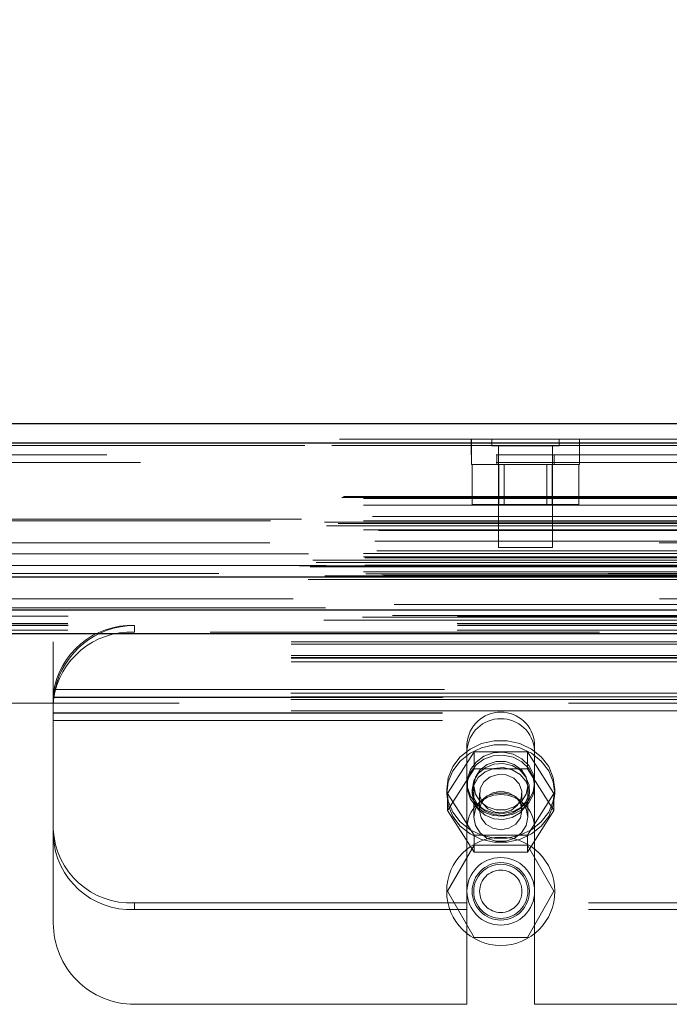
# Model space of a CAD drawing. Header units: inches. Extents: x 0.2 to 10.8, y 0.2 to 8.2.
# Tile 11 of 145: x 3.516 to 3.683, y 2.169 to 2.421. Entities that reach past the tile are written whole.
import ezdxf

# ---------------------------------------------------------------- set-up
doc = ezdxf.new("R2010")
doc.units = ezdxf.units.IN
doc.header["$MEASUREMENT"] = 0
doc.linetypes.add('HIDDEN', pattern=[0.07500000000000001, 0.05, -0.025])
doc.layers.add('DIMENSIONS', color=140, linetype='Continuous')
doc.styles.add('SLDTEXTSTYLE0', font='TXT', dxfattribs={"width": 0.7})
doc.dimstyles.new('SLDDIMSTYLE0', dxfattribs={"dimtxt": 0.0849609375, "dimasz": 0.13, "dimexe": 0, "dimexo": 0.0625, "dimgap": 0.021240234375, "dimtad": 0, "dimtih": 1, "dimtoh": 1, "dimlfac": 18, "dimrnd": 1e-09, "dimzin": 12, "dimdsep": 46, "dimtxsty": 'SLDTEXTSTYLE0', "dimsah": 1, "dimcen": 0.09, "dimadec": 0, "dimazin": 3, "dimtfac": 1, "dimtofl": 0, "dimtmove": 0, "dimatfit": 3, "dimfxl": 0, "dimfrac": 2, "dimtolj": 1, "dimtzin": 12, "dimarcsym": 0})

# ---------------------------------------------------------------- blocks, each defined once
blk = doc.blocks.new('_D_25')
at = {"layer": 'DIMENSIONS'}
for p, q in [((3.227980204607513, 2.313765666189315), (3.227980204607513, 2.671090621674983)), ((4.757869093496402, 2.313765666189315), (4.757869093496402, 2.671090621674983)), ((3.227980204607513, 2.546090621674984), (3.72184727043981, 2.546090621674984)), ((3.836973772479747, 2.546090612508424), (3.808443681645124, 2.546090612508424)), ((3.808443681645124, 2.546090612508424), (3.808443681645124, 2.4110597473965)), ((4.160121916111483, 2.546090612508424), (4.188652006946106, 2.546090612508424)), ((4.188652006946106, 2.546090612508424), (4.188652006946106, 2.4110597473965)), ((4.757869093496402, 2.546090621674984), (4.275248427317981, 2.546090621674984)), ((3.808443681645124, 2.4110597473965), (3.836973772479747, 2.4110597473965)), ((4.188652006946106, 2.4110597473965), (4.160121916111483, 2.4110597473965))]:
    blk.add_line(p, q, dxfattribs=at)
for points in [[(3.227980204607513, 2.546090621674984), (3.357980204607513, 2.526090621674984), (3.357980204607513, 2.566090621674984)], [(4.757869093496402, 2.546090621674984), (4.627869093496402, 2.566090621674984), (4.627869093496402, 2.526090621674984)]]:
    blk.add_solid(points, dxfattribs=at)
at = {"layer": 'DIMENSIONS', "char_height": 0.08333333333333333, "attachment_point": 1, "style": 'SLDTEXTSTYLE0'}
for s, insert in [('27.54', (3.836973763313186, 2.672532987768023)), ('699.5', (3.836973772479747, 2.518482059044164))]:
    blk.add_mtext(s, dxfattribs=dict(at, insert=insert))

msp = doc.modelspace()

# ---------------------------------------------------------------- linework, layer by layer
at = {"color": 7, "linetype": 'Continuous', "lineweight": 25}
for p, q in [((3.198367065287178, 2.317606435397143), (4.787455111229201, 2.317606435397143)), ((3.196403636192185, 2.312648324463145), (4.789418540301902, 2.312648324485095)), ((3.190347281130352, 2.278301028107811), (4.795474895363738, 2.278301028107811)), ((3.228641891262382, 2.269765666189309), (4.757207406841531, 2.269765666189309)), ((3.228641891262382, 2.263765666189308), (4.757207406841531, 2.263765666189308))]:
    msp.add_line(p, q, dxfattribs=at)
at = {"color": 7, "linetype": 'HIDDEN', "lineweight": 18}
for p, q in [((4.789418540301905, 2.312648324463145), (3.196403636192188, 2.312648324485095)), ((3.198367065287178, 2.313606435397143), (4.787455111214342, 2.313606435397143)), ((3.632211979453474, 2.313606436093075), (3.632211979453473, 2.309606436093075)), ((3.632249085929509, 2.313606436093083), (3.632249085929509, 2.309606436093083)), ((3.637443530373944, 2.313606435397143), (3.637443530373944, 2.311870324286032)), ((3.654804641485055, 2.311870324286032), (3.654804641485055, 2.313606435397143)), ((3.659989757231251, 2.309606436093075), (3.659989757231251, 2.313606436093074)), ((3.660026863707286, 2.309606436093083), (3.660026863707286, 2.313606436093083)), ((3.196403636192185, 2.311953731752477), (4.789418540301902, 2.311953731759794)), ((4.789418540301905, 2.311953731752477), (3.196403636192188, 2.311953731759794)), ((3.637443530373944, 2.311870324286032), (3.654804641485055, 2.311870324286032)), ((3.639179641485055, 2.311870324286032), (3.639179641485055, 2.285828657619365)), ((3.653068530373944, 2.285828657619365), (3.653068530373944, 2.311870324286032)), ((4.738624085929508, 2.309606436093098), (3.247235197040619, 2.309606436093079)), ((4.738624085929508, 2.307606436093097), (3.247235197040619, 2.307606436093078)), ((4.738624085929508, 2.307606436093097), (3.247235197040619, 2.307606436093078)), ((3.24723519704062, 2.30760643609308), (4.738586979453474, 2.307606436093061)), ((3.24723519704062, 2.30760643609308), (4.738586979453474, 2.307606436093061)), ((3.632235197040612, 2.309606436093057), (3.632235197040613, 2.307106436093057)), ((3.638762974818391, 2.309606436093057), (3.638762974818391, 2.307106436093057)), ((3.653485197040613, 2.307106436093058), (3.653485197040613, 2.309606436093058)), ((3.66001297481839, 2.307106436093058), (3.66001297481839, 2.309606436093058)), ((3.632235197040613, 2.307106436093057), (3.66001297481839, 2.307106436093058)), ((3.63246012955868, 2.307106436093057), (3.63246012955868, 2.296828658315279)), ((3.639292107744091, 2.307106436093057), (3.639292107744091, 2.29682865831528)), ((3.640682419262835, 2.307106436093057), (3.640682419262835, 2.29682865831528)), ((3.651565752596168, 2.29682865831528), (3.651565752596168, 2.307106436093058)), ((3.652956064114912, 2.307106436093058), (3.652956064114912, 2.29682865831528)), ((3.659788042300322, 2.307106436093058), (3.659788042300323, 2.29682865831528)), ((3.198921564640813, 2.298614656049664), (4.786900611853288, 2.298614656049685)), ((3.199408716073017, 2.298903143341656), (4.786413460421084, 2.298903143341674)), ((3.204553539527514, 2.298347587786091), (4.781268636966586, 2.298347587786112)), ((3.204553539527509, 2.298347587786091), (4.781268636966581, 2.298347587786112)), ((3.204553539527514, 2.296659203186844), (4.781268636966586, 2.296659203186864)), ((3.63246012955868, 2.296828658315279), (3.639292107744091, 2.29682865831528)), ((3.639292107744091, 2.29682865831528), (3.652956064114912, 2.29682865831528)), ((3.652956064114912, 2.29682865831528), (3.659788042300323, 2.29682865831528)), ((3.194518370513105, 2.292326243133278), (4.791303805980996, 2.292326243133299)), ((4.7886135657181, 2.293105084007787), (3.197217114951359, 2.293105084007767)), ((3.204553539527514, 2.292635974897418), (4.781268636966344, 2.292635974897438)), ((4.780647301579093, 2.292640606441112), (3.205173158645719, 2.292640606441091)), ((3.20679751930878, 2.293787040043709), (4.779024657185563, 2.29378704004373)), ((3.195039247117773, 2.29135372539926), (4.790778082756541, 2.291353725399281)), ((3.198053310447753, 2.291936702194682), (4.787768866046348, 2.291936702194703)), ((3.204553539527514, 2.290339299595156), (4.781268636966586, 2.290339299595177)), ((3.208396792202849, 2.290127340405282), (4.777419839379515, 2.290127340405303)), ((3.207416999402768, 2.287456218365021), (4.778405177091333, 2.287456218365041)), ((3.207416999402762, 2.287456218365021), (4.778405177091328, 2.287456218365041)), ((4.780442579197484, 2.287006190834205), (3.205379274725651, 2.287006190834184)), ((3.207905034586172, 2.284965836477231), (4.777914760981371, 2.284965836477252)), ((3.639179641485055, 2.285828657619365), (3.653068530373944, 2.285828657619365)), ((3.191475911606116, 2.282543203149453), (4.794346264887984, 2.282543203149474)), ((4.790355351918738, 2.28414353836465), (3.19546057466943, 2.284143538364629)), ((3.196507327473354, 2.282563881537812), (4.789314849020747, 2.282563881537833)), ((3.204553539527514, 2.284225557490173), (4.781268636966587, 2.284225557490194)), ((3.204553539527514, 2.283443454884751), (4.781268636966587, 2.283443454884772)), ((3.204553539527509, 2.283443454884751), (4.781268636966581, 2.283443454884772)), ((3.204831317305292, 2.283165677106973), (4.780990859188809, 2.283165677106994)), ((3.188096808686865, 2.281118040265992), (4.797725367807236, 2.281118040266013)), ((3.188096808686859, 2.281118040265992), (4.797725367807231, 2.281118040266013)), ((3.190794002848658, 2.280834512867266), (4.795028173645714, 2.280834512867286)), ((4.794968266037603, 2.281174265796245), (3.190853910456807, 2.281174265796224)), ((3.192320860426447, 2.281910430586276), (4.793465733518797, 2.281910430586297)), ((3.204553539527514, 2.280943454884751), (4.781268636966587, 2.280943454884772)), ((3.204553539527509, 2.280943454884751), (4.781268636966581, 2.280943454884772)), ((3.204831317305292, 2.281221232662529), (4.780990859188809, 2.28122123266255)), ((3.19034728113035, 2.277606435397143), (4.795474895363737, 2.277606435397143)), ((3.19397572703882, 2.278250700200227), (4.791846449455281, 2.278250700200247)), ((3.194115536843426, 2.278232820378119), (4.791706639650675, 2.27823282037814)), ((3.19461816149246, 2.27855171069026), (4.791204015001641, 2.278551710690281)), ((3.194618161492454, 2.27855171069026), (4.791204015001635, 2.278551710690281)), ((3.204553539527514, 2.279561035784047), (4.781268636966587, 2.279561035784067)), ((3.204553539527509, 2.279561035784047), (4.781268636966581, 2.279561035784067)), ((3.205109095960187, 2.278999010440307), (4.780713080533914, 2.278999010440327)), ((3.205109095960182, 2.278999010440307), (4.780713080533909, 2.278999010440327)), ((3.20916232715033, 2.278952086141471), (4.776659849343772, 2.278952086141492)), ((3.209162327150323, 2.278952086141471), (4.776659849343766, 2.278952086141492)), ((3.209677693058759, 2.278587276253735), (4.776144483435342, 2.278587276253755)), ((3.209677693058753, 2.278587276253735), (4.776144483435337, 2.278587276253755)), ((4.767401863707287, 2.279161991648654), (3.218457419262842, 2.279161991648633)), ((3.212404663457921, 2.271126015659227), (4.77341751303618, 2.271126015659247)), ((3.204241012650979, 2.267892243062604), (4.78157172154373, 2.267892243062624)), ((3.211931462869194, 2.268374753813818), (4.773888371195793, 2.268374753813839)), ((3.228641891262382, 2.268177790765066), (4.757207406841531, 2.268177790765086)), ((3.228591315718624, 2.266301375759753), (4.757257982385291, 2.266301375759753)), ((3.228591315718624, 2.264610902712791), (4.757257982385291, 2.264610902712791)), ((3.228641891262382, 2.265765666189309), (4.757207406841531, 2.265765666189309)), ((3.545670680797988, 2.265765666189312), (3.545670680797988, 2.26407519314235)), ((3.228641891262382, 2.263765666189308), (4.757207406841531, 2.263765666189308)), ((3.228641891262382, 2.263765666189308), (4.757207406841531, 2.263765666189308)), ((3.228641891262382, 2.263765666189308), (4.757207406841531, 2.263765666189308)), ((3.228641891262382, 2.263765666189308), (4.757207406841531, 2.263765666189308)), ((3.228641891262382, 2.263765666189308), (4.757207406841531, 2.263765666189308)), ((3.865115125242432, 2.264075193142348), (3.545670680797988, 2.26407519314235)), ((3.524837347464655, 2.2610015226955), (3.524837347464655, 2.26156367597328)), ((3.885948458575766, 2.261563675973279), (3.524837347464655, 2.26156367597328)), ((3.885948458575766, 2.261001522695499), (3.524837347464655, 2.2610015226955)), ((3.524837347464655, 2.247477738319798), (3.524837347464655, 2.2610015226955)), ((3.885948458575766, 2.258099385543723), (3.524837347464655, 2.258099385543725)), ((3.885948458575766, 2.257563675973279), (3.524837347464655, 2.25756367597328)), ((3.885948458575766, 2.257376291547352), (3.524837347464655, 2.257376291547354)), ((3.885948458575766, 2.25640891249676), (3.524837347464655, 2.256408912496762)), ((3.525316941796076, 2.249376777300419), (3.885468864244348, 2.249376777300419)), ((3.525316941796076, 2.249376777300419), (3.885468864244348, 2.249376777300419)), ((3.885948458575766, 2.247477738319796), (3.524837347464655, 2.247477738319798)), ((3.524837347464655, 2.247299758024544), (3.524837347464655, 2.247477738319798)), ((3.524837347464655, 2.245300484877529), (3.524837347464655, 2.247299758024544)), ((3.524837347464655, 2.247290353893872), (3.885948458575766, 2.24729035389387)), ((3.885877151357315, 2.248445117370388), (3.524908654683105, 2.24844511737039)), ((3.524981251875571, 2.24737677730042), (3.885804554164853, 2.24737677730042)), ((4.757207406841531, 2.24587677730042), (3.228641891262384, 2.24587677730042)), ((3.524837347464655, 2.245300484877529), (3.524837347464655, 2.244932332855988)), ((3.524837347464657, 2.244932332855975), (3.524837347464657, 2.241376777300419)), ((3.885877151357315, 2.246754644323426), (3.524908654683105, 2.246754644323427)), ((3.885948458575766, 2.24385250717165), (3.524837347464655, 2.243852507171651)), ((3.524837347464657, 2.24337677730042), (3.885948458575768, 2.24337677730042)), ((3.524837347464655, 2.243290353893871), (3.885948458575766, 2.24329035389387)), ((3.524837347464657, 2.241376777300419), (3.524837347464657, 2.18937677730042)), ((3.524837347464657, 2.241376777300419), (3.885948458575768, 2.241376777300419)), ((3.524837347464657, 2.241376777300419), (3.885948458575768, 2.241376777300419)), ((3.631101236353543, 2.235466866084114), (3.631101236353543, 2.233776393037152)), ((3.648462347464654, 2.235466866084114), (3.648462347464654, 2.233776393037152)), ((3.62611783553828, 2.222640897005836), (3.632949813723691, 2.233365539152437)), ((3.631101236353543, 2.213682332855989), (3.631101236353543, 2.233776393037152)), ((3.632949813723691, 2.233365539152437), (3.632949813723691, 2.229021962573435)), ((3.632949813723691, 2.233365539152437), (3.646613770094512, 2.233365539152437)), ((3.646613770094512, 2.233365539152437), (3.646613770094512, 2.229021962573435)), ((3.646613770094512, 2.233365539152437), (3.653445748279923, 2.222640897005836)), ((3.648462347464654, 2.213682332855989), (3.648462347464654, 2.233776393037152)), ((3.62611783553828, 2.218297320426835), (3.632949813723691, 2.229021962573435)), ((3.632949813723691, 2.229021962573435), (3.646613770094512, 2.229021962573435)), ((3.646613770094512, 2.229021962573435), (3.653445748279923, 2.218297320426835)), ((3.632837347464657, 2.224654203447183), (3.632837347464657, 2.216583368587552)), ((3.646726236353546, 2.216583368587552), (3.646726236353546, 2.224654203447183)), ((3.625892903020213, 2.223697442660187), (3.625892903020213, 2.222640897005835)), ((3.62611783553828, 2.222640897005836), (3.62611783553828, 2.218297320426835)), ((3.632949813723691, 2.211916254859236), (3.62611783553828, 2.222640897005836)), ((3.63242068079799, 2.223697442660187), (3.63242068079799, 2.222640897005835)), ((3.634340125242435, 2.222640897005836), (3.634340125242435, 2.218297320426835)), ((3.645223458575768, 2.218297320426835), (3.645223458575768, 2.222640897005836)), ((3.653445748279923, 2.222640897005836), (3.646613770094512, 2.211916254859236)), ((3.647142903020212, 2.222640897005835), (3.647142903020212, 2.223697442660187)), ((3.653445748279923, 2.222640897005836), (3.653445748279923, 2.218297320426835)), ((3.65367068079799, 2.222640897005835), (3.65367068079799, 2.223697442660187)), ((3.632949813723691, 2.207572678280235), (3.62611783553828, 2.218297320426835)), ((3.653445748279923, 2.218297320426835), (3.646613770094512, 2.207572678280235)), ((3.631101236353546, 2.213682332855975), (3.631101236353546, 2.168543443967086)), ((3.646613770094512, 2.211916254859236), (3.632949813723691, 2.211916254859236)), ((3.632949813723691, 2.211916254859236), (3.632949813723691, 2.207572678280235)), ((3.646613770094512, 2.211916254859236), (3.646613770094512, 2.207572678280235)), ((3.648462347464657, 2.213682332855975), (3.648462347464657, 2.168543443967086)), ((3.632949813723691, 2.209376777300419), (3.62611783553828, 2.197543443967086)), ((3.646613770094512, 2.209376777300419), (3.632949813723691, 2.209376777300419)), ((3.653445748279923, 2.197543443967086), (3.646613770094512, 2.209376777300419)), ((3.646613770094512, 2.207572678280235), (3.632949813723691, 2.207572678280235)), ((3.62611783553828, 2.197543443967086), (3.632949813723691, 2.185710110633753)), ((3.646613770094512, 2.185710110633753), (3.653445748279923, 2.197543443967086)), ((3.545670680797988, 2.19286666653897), (3.545670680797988, 2.194557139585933)), ((3.631101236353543, 2.194557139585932), (3.545670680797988, 2.194557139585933)), ((3.762323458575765, 2.194557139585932), (3.648462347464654, 2.194557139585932)), ((3.631101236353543, 2.19286666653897), (3.545670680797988, 2.19286666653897)), ((3.762323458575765, 2.192866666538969), (3.648462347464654, 2.192866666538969)), ((3.632949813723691, 2.185710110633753), (3.646613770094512, 2.185710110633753)), ((3.54567068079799, 2.168543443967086), (3.631101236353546, 2.168543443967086)), ((3.648462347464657, 2.168543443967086), (3.762323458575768, 2.168543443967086))]:
    msp.add_line(p, q, dxfattribs=at)
at = {"color": 7, "linetype": 'HIDDEN', "lineweight": 18, "flags": 128}
for points in [[(4.786412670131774, 2.272638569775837), (4.005734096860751, 2.272638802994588), (3.199411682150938, 2.272638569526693)], [(4.780566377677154, 2.272650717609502), (4.005734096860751, 2.27265077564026), (3.205253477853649, 2.272650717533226)], [(4.794768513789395, 2.270278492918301), (3.959205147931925, 2.270278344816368), (3.191049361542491, 2.270278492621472)], [(4.79477325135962, 2.27027844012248), (4.05852145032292, 2.270276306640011), (3.191050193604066, 2.270278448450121)], [(3.194304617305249, 2.267147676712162), (3.980069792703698, 2.267147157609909), (4.79152759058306, 2.267147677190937)], [(3.211934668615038, 2.26837477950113), (3.98008102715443, 2.268375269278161), (4.773905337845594, 2.268374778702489)], [(3.228641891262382, 2.265887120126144), (3.980069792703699, 2.265886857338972), (4.757207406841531, 2.265887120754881)], [(3.625892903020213, 2.223697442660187), (3.626296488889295, 2.220685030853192), (3.627483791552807, 2.217847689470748), (3.629385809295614, 2.215350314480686), (3.631892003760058, 2.21333804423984), (3.634856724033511, 2.211927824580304), (3.638107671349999, 2.21120161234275), (3.641455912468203, 2.21120161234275), (3.644706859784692, 2.211927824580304), (3.647671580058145, 2.21333804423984), (3.650177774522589, 2.215350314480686), (3.652079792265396, 2.217847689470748), (3.653267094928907, 2.220685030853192), (3.65367068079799, 2.223697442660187), (3.653267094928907, 2.226709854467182), (3.652079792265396, 2.229547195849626), (3.650177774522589, 2.232044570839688), (3.647671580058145, 2.234056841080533), (3.644706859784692, 2.235467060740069), (3.641455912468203, 2.236193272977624), (3.638107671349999, 2.236193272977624), (3.63485672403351, 2.235467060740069), (3.631892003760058, 2.234056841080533), (3.629385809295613, 2.232044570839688), (3.627483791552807, 2.229547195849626), (3.626296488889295, 2.226709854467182), (3.625892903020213, 2.223697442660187)], [(3.625892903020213, 2.222640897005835), (3.626296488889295, 2.21962848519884), (3.627483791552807, 2.216791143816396), (3.629385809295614, 2.214293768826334), (3.631892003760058, 2.212281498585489), (3.634856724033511, 2.210871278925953), (3.638107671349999, 2.210145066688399), (3.641455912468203, 2.210145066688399), (3.644706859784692, 2.210871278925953), (3.647671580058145, 2.212281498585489), (3.650177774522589, 2.214293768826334), (3.652079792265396, 2.216791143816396), (3.653267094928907, 2.21962848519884), (3.65367068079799, 2.222640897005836), (3.653267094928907, 2.225653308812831), (3.652079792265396, 2.228490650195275), (3.650177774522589, 2.230988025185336), (3.647671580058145, 2.233000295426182), (3.644706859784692, 2.234410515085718), (3.641455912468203, 2.235136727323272), (3.638107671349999, 2.235136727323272), (3.63485672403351, 2.234410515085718), (3.631892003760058, 2.233000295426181), (3.629385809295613, 2.230988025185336), (3.627483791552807, 2.228490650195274), (3.626296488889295, 2.22565330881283), (3.625892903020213, 2.222640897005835)], [(3.648462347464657, 2.22538791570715), (3.648076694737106, 2.223069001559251), (3.646954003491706, 2.22095613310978), (3.645194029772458, 2.219237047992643), (3.642953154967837, 2.218064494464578), (3.64043049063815, 2.217542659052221), (3.63785018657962, 2.217717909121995), (3.635441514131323, 2.218574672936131), (3.633418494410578, 2.220036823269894), (3.631960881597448, 2.221974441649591), (3.631198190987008, 2.224215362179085), (3.631198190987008, 2.226560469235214), (3.631960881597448, 2.228801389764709), (3.633418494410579, 2.230739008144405), (3.635441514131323, 2.232201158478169), (3.63785018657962, 2.233057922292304), (3.64043049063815, 2.233233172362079), (3.642953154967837, 2.232711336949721), (3.645194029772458, 2.231538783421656), (3.646954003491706, 2.229819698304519), (3.648076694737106, 2.227706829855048), (3.648462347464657, 2.22538791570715)], [(3.648462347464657, 2.224654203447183), (3.648076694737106, 2.222335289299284), (3.646954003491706, 2.220222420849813), (3.645194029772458, 2.218503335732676), (3.642953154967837, 2.217330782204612), (3.64043049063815, 2.216808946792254), (3.63785018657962, 2.216984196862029), (3.635441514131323, 2.217840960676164), (3.633418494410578, 2.219303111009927), (3.631960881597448, 2.221240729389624), (3.631198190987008, 2.223481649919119), (3.631198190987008, 2.225826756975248), (3.631960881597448, 2.228067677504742), (3.633418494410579, 2.230005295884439), (3.635441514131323, 2.231467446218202), (3.63785018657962, 2.232324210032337), (3.64043049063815, 2.232499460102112), (3.642953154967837, 2.231977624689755), (3.645194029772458, 2.23080507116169), (3.646954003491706, 2.229085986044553), (3.648076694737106, 2.226973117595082), (3.648462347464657, 2.224654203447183)], [(3.63242068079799, 2.223697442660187), (3.632819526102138, 2.221531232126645), (3.633972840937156, 2.219599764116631), (3.635755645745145, 2.218112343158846), (3.637974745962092, 2.217230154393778), (3.640389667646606, 2.217048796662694), (3.642738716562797, 2.217587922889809), (3.644767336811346, 2.218789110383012), (3.646255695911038, 2.220522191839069), (3.647042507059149, 2.222599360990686), (3.647042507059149, 2.224795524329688), (3.646255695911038, 2.226872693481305), (3.644767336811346, 2.228605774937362), (3.642738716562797, 2.229806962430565), (3.640389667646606, 2.23034608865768), (3.637974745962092, 2.230164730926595), (3.635755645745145, 2.229282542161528), (3.633972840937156, 2.227795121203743), (3.632819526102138, 2.225863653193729), (3.63242068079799, 2.223697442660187)], [(3.63242068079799, 2.222640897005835), (3.632819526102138, 2.220474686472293), (3.633972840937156, 2.21854321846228), (3.635755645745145, 2.217055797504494), (3.637974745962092, 2.216173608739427), (3.640389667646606, 2.215992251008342), (3.642738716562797, 2.216531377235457), (3.644767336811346, 2.21773256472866), (3.646255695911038, 2.219465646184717), (3.647042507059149, 2.221542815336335), (3.647042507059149, 2.223738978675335), (3.646255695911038, 2.225816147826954), (3.644767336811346, 2.227549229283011), (3.642738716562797, 2.228750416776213), (3.640389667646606, 2.229289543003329), (3.637974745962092, 2.229108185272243), (3.635755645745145, 2.228225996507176), (3.633972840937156, 2.22673857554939), (3.632819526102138, 2.224807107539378), (3.63242068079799, 2.222640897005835)], [(3.646726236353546, 2.224654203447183), (3.646307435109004, 2.222501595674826), (3.645101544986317, 2.220608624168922), (3.643254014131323, 2.219203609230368), (3.640987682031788, 2.218456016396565), (3.638575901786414, 2.218456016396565), (3.636309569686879, 2.219203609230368), (3.634462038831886, 2.220608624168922), (3.633256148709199, 2.222501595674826), (3.632837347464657, 2.224654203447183), (3.633256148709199, 2.22680681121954), (3.634462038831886, 2.228699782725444), (3.636309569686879, 2.230104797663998), (3.638575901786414, 2.230852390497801), (3.640987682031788, 2.230852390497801), (3.643254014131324, 2.230104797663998), (3.645101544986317, 2.228699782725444), (3.646307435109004, 2.22680681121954), (3.646726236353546, 2.224654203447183)], [(3.642502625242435, 2.21836981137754), (3.640492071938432, 2.21775126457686), (3.638373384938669, 2.217877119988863), (3.636469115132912, 2.218728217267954), (3.635069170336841, 2.220174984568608), (3.634386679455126, 2.221997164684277), (3.634525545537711, 2.223917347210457), (3.63546462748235, 2.225643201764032), (3.637060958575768, 2.226911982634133), (3.639071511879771, 2.227530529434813), (3.641190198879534, 2.22740467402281), (3.643094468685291, 2.226553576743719), (3.644494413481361, 2.225106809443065), (3.645176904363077, 2.223284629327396), (3.645038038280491, 2.221364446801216), (3.644098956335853, 2.21963859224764), (3.642502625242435, 2.21836981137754)], [(3.646726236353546, 2.216583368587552), (3.646307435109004, 2.214430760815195), (3.645101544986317, 2.212537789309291), (3.643254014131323, 2.211132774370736), (3.640987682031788, 2.210385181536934), (3.638575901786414, 2.210385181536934), (3.636309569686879, 2.211132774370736), (3.634462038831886, 2.212537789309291), (3.633256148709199, 2.214430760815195), (3.632837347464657, 2.216583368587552), (3.633256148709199, 2.218735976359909), (3.634462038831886, 2.220628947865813), (3.636309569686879, 2.222033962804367), (3.638575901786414, 2.22278155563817), (3.640987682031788, 2.22278155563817), (3.643254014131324, 2.222033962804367), (3.645101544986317, 2.220628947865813), (3.646307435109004, 2.218735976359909), (3.646726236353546, 2.216583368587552)], [(3.645223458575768, 2.218297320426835), (3.644809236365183, 2.216409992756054), (3.643629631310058, 2.214809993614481), (3.641864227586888, 2.213740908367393), (3.639781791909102, 2.213365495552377), (3.637699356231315, 2.213740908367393), (3.635933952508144, 2.214809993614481), (3.634754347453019, 2.216409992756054), (3.634340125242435, 2.218297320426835), (3.634754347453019, 2.220184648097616), (3.635933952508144, 2.221784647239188), (3.637699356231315, 2.222853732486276), (3.639781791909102, 2.223229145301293), (3.641864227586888, 2.222853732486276), (3.643629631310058, 2.221784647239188), (3.644809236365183, 2.220184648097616), (3.645223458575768, 2.218297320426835)]]:
    msp.add_lwpolyline(points, dxfattribs=at)
at = {"color": 7, "linetype": 'HIDDEN', "lineweight": 18}
for radius in [0.0138888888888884, 0.008680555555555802, 0.00736111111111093, 0.006944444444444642, 0.005441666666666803]:
    msp.add_circle((3.639781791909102, 2.197543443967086), radius, dxfattribs=at)
for centre, radius, start, end in [((3.544843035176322, 2.245653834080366), 0.02012885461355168, 87.64348374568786, 172.0290646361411), ((3.54567068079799, 2.244932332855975), 0.02083333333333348, 90, 167.6822340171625), ((3.544843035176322, 2.243963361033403), 0.02012885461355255, 87.64348374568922, 172.0290646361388), ((3.639781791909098, 2.234846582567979), 0.008702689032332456, 4.087218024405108, 175.9127819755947), ((3.639781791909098, 2.233156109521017), 0.008702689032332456, 4.087218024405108, 175.9127819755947), ((3.639781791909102, 2.213682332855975), 0.008680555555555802, 0, 180), ((3.544740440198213, 2.214464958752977), 0.01992954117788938, 182.9521409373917, 272.6753367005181), ((3.544740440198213, 2.212774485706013), 0.01992954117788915, 182.9521409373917, 272.6753367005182), ((3.54567068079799, 2.18937677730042), 0.02083333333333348, 180, 270.0000000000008)]:
    msp.add_arc(centre, radius, start, end, dxfattribs=at)
for points, knots in [([(3.525316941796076, 2.249376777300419), (3.525260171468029, 2.249116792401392), (3.525209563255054, 2.248860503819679), (3.525122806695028, 2.248378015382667), (3.525087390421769, 2.248155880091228), (3.525005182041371, 2.247598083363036), (3.524981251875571, 2.24737677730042), (3.524981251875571, 2.24737677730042)], [0, 0, 0, 0, 0.2500000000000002, 0.2500000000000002, 0.5000000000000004, 0.5000000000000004, 1, 1, 1, 1]), ([(3.524837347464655, 2.247299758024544), (3.524837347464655, 2.247316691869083), (3.524837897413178, 2.247355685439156), (3.524841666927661, 2.247476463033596), (3.524844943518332, 2.247558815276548), (3.524855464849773, 2.247758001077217), (3.524862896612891, 2.247877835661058), (3.524882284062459, 2.248142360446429), (3.524894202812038, 2.248287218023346), (3.524908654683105, 2.24844511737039)], [0, 0, 0, 0, 0.25, 0.25, 0.5, 0.5, 0.75, 0.75, 1, 1, 1, 1]), ([(3.524981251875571, 2.24737677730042), (3.524981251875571, 2.24737677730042), (3.524974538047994, 2.247321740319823), (3.524950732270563, 2.247105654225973), (3.524933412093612, 2.246941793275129), (3.524896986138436, 2.246521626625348), (3.524877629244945, 2.246262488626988), (3.524847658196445, 2.245654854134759), (3.524837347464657, 2.245312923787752), (3.524837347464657, 2.244932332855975)], [0, 0, 0, 0, 0.25, 0.25, 0.5, 0.5, 0.75, 0.75, 1, 1, 1, 1])]:
    msp.add_open_spline(points, degree=3, knots=knots, dxfattribs=at)

# ---------------------------------------------------------------- dimensions: what is measured, and where the dimension line sits
at = {"layer": 'DIMENSIONS'}
dim = msp.add_linear_dim(base=(4.757869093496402, 2.546090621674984), p1=(3.227980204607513, 2.263765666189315), p2=(4.757869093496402, 2.263765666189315), dimstyle='SLDDIMSTYLE0', dxfattribs=at)
dim.commit()
dim.dimension.update_dxf_attribs({"geometry": '_D_25', "text_midpoint": (3.998547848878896, 2.546090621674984), "dimtype": 160})

doc.saveas('drawing.dxf')
